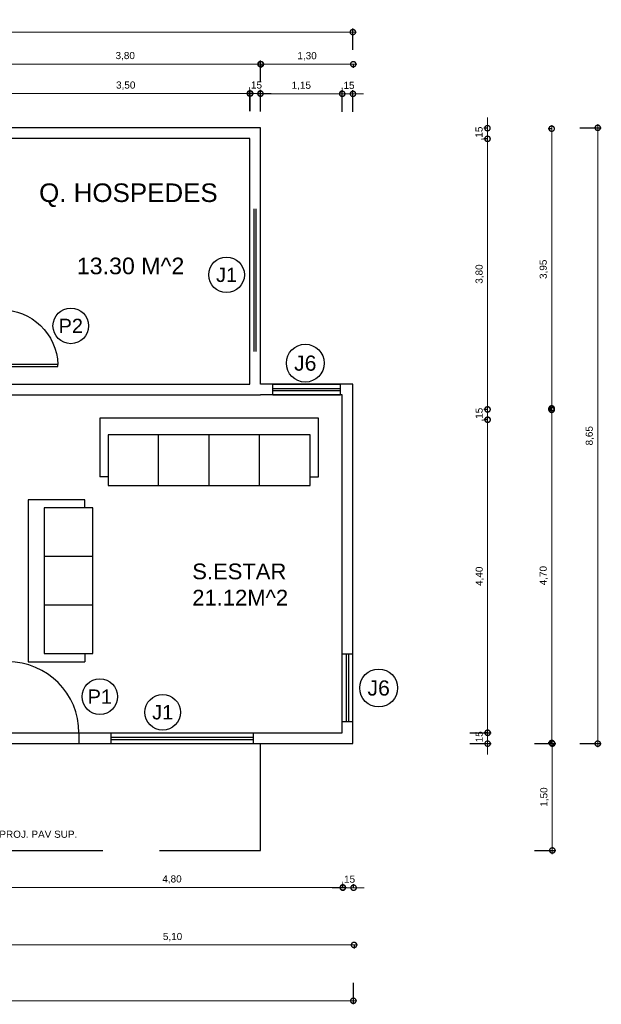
# Model space of a CAD drawing. Header units: metres. Extents: x 57.9 to 132.7, y 5.7 to 46.9.
# Tile 3 of 10: x 69.4 to 77.6, y 5.7 to 19.5. Entities that reach past the tile are written whole.
import ezdxf
from ezdxf.enums import TextEntityAlignment as Align

# ---------------------------------------------------------------- set-up
doc = ezdxf.new("R2010")
doc.units = ezdxf.units.M
doc.header["$LTSCALE"] = 0.25
doc.linetypes.add('HIDDEN', pattern=[9.525, 6.35, -3.175])
for name, color, linetype in [('ARQ_ALV CT', 5, 'Continuous'), ('ARQ_ALV VS', 2, 'Continuous'), ('ARQ_ESQ CT', 30, 'Continuous'), ('ARQ_MOB 01', 1, 'Continuous'), ('ARQ_PISO', 1, 'Continuous'), ('ARQ_PROJ INF', 1, 'HIDDEN'), ('ARQ_TXT 01', 1, 'Continuous'), ('ARQ_VIDRO CT', 91, 'Continuous'), ('ARQ_VISTA 025', 30, 'Continuous'), ('SIMB_02', 2, 'Continuous'), ('SIMB_TXT', 1, 'Continuous')]:
    doc.layers.add(name, color=color, linetype=linetype)
doc.layers.add('ARQ_CINZA 04', color=253, linetype='Continuous', lineweight=9)
doc.layers.add('ARQ_COTA_AZUL', color=5, linetype='Continuous', lineweight=20, true_color=0x0000ff)
doc.styles.add('Annot_2.0mm', font='arial.ttf', dxfattribs={"height": 2})
doc.styles.add('cota', font='arial.ttf')
doc.styles.add('SIMB', font='arial.ttf')
doc.dimstyles.new('Info 01 - annot', dxfattribs={"dimtxt": 2, "dimasz": 3, "dimexe": 1, "dimexo": 1, "dimgap": 1, "dimtad": 1, "dimzin": 4, "dimtxsty": 'cota', "dimblk": 'DOTSMALL', "dimcen": 2, "dimdle": 1, "dimclrd": 256, "dimclre": 256, "dimclrt": 1, "dimazin": 2, "dimtfac": 0.09, "dimtix": 1, "dimtmove": 2, "dimatfit": 2, "dimfxl": 5, "dimfxlon": 1, "dimtolj": 1, "dimtzin": 4, "dimlwd": -1, "dimarcsym": 1})

# ---------------------------------------------------------------- blocks, each defined once
blk = doc.blocks.new('COD_ESQ')
at = {"layer": 'SIMB_02'}
blk.add_circle((0, 0), 2.5, dxfattribs=at)
at = {"layer": 'SIMB_TXT', "style": 'SIMB'}
blk.add_attdef('CDESQ', text='', height=2, dxfattribs=at).set_placement((0, 0), align=Align.MIDDLE_CENTER)
blk = doc.blocks.new('porta 1 metro')
at = {"layer": 'ARQ_ALV CT'}
for p, q in [((0, 0), (0, -0.15)), ((1, 0), (1, -0.15))]:
    blk.add_line(p, q, dxfattribs=at)
at = {"layer": 'ARQ_ESQ CT'}
blk.add_lwpolyline([(0, 0), (0.03, 0), (0.03, 1), (0, 1)], close=True, dxfattribs=at)
at = {"layer": 'ARQ_PISO'}
for p, q in [((0, 0), (1, 0)), ((0, -0.15), (1, -0.15))]:
    blk.add_line(p, q, dxfattribs=at)
blk.add_arc((0, 0), 1, 0, 90, dxfattribs=at)
blk = doc.blocks.new('p2')
at = {"layer": 'ARQ_ALV CT'}
for p, q in [((0, 0.8), (0.15, 0.8)), ((0, 0), (0.15, 0))]:
    blk.add_line(p, q, dxfattribs=at)
at = {"layer": 'ARQ_PISO'}
for p, q in [((0, 0), (0, 0.8)), ((0.15, 0), (0.15, 0.8))]:
    blk.add_line(p, q, dxfattribs=at)
blk.add_arc((0, -0.001), 0.801, 90, 177.8106, dxfattribs=at)
at = {"layer": 'ARQ_VISTA 025'}
blk.add_lwpolyline([(0, 0), (-0.8, 0), (-0.8, 0.03), (0, 0.03)], close=True, dxfattribs=at)
blk = doc.blocks.new('p2 invertida')
at = {"layer": 'ARQ_PISO', "xscale": -1}
blk.add_blockref('p2', (6.801, 0.439), dxfattribs=at)
blk = doc.blocks.new('S3')
at = {"ltscale": 0.1}
for p, q in [((0, 0), (-2, 0)), ((0, -0.7), (0, 0)), ((-2, 0), (-2, -0.7)), ((-0.1, -0.2), (-1.9, -0.2)), ((-1.9, -0.2), (-1.9, -0.8)), ((-1.3, -0.8), (-1.3, -0.2)), ((-0.7, -0.8), (-0.7, -0.2)), ((-0.1, -0.8), (-0.1, -0.2)), ((-1.9, -0.7), (-2, -0.7)), ((-0.1, -0.7), (0, -0.7)), ((-1.9, -0.8), (-0.1, -0.8))]:
    blk.add_line(p, q, dxfattribs=at)
blk = doc.blocks.new('S4')
at = {"ltscale": 0.1}
for p, q in [((0, 0), (-2.6, 0)), ((0, -0.7), (0, 0)), ((-2.6, 0), (-2.6, -0.7)), ((-0.1, -0.2), (-2.5, -0.2)), ((-2.5, -0.2), (-2.5, -0.8)), ((-1.9, -0.8), (-1.9, -0.2)), ((-1.3, -0.8), (-1.3, -0.2)), ((-0.7, -0.8), (-0.7, -0.2)), ((-0.1, -0.8), (-0.1, -0.2)), ((-2.5, -0.7), (-2.6, -0.7)), ((-0.1, -0.7), (0, -0.7)), ((-2.5, -0.8), (-0.1, -0.8))]:
    blk.add_line(p, q, dxfattribs=at)
blk = doc.blocks.new('_DotSmall')
at = {"color": 0, "linetype": 'ByBlock', "const_width": 0.5}
blk.add_lwpolyline([(-0.0625, 0, 1), (0.0625, 0, 1)], format="xyb", close=True, dxfattribs=at)
blk = doc.blocks.new('*D36')
at = {"layer": 'ARQ_COTA_AZUL', "linetype": 'Continuous', "lineweight": -2, "transparency": 16777216}
for p, q in [((69.156, 18.244), (69.156, 18.544)), ((72.656, 18.244), (72.656, 18.544))]:
    blk.add_line(p, q, dxfattribs=at)
at = {"layer": 'ARQ_COTA_AZUL', "linetype": 'Continuous', "transparency": 16777216}
blk.add_line((69.106, 18.494), (72.706, 18.494), dxfattribs=at)
at = {"layer": 'ARQ_COTA_AZUL', "linetype": 'Continuous', "transparency": 16777216, "xscale": 0.15, "yscale": 0.15, "zscale": 0.15, "rotation": 180}
blk.add_blockref('_DotSmall', (69.156, 18.494), dxfattribs=at)
at = {"layer": 'ARQ_COTA_AZUL', "linetype": 'Continuous', "transparency": 16777216, "xscale": 0.15, "yscale": 0.15, "zscale": 0.15}
blk.add_blockref('_DotSmall', (72.656, 18.494), dxfattribs=at)
at = {"layer": 'ARQ_COTA_AZUL', "color": 1, "linetype": 'Continuous', "transparency": 16777216, "insert": (70.906, 18.604), "char_height": 0.1, "attachment_point": 5, "style": 'cota'}
blk.add_mtext('\\A1;3,50', dxfattribs=at)
blk = doc.blocks.new('*D37')
at = {"layer": 'ARQ_COTA_AZUL', "linetype": 'Continuous', "lineweight": -2, "transparency": 16777216}
for p, q in [((72.649, 18.244), (72.649, 18.544)), ((72.799, 18.244), (72.799, 18.544))]:
    blk.add_line(p, q, dxfattribs=at)
at = {"layer": 'ARQ_COTA_AZUL', "linetype": 'Continuous', "transparency": 16777216}
for p, q in [((72.649, 18.494), (72.499, 18.494)), ((72.649, 18.494), (72.799, 18.494)), ((72.799, 18.494), (72.949, 18.494))]:
    blk.add_line(p, q, dxfattribs=at)
at = {"layer": 'ARQ_COTA_AZUL', "linetype": 'Continuous', "transparency": 16777216, "xscale": 0.15, "yscale": 0.15, "zscale": 0.15}
blk.add_blockref('_DotSmall', (72.649, 18.494), dxfattribs=at)
at = {"layer": 'ARQ_COTA_AZUL', "linetype": 'Continuous', "transparency": 16777216, "xscale": 0.15, "yscale": 0.15, "zscale": 0.15, "rotation": 180}
blk.add_blockref('_DotSmall', (72.799, 18.494), dxfattribs=at)
at = {"layer": 'ARQ_COTA_AZUL', "color": 1, "linetype": 'Continuous', "transparency": 16777216, "insert": (72.724, 18.604), "char_height": 0.1, "attachment_point": 5, "style": 'cota'}
blk.add_mtext('\\A1;,15', dxfattribs=at)
blk = doc.blocks.new('*D38')
at = {"layer": 'ARQ_COTA_AZUL', "linetype": 'Continuous', "lineweight": -2, "transparency": 16777216}
for p, q in [((68.999, 18.657), (68.999, 18.957)), ((72.799, 18.657), (72.799, 18.957))]:
    blk.add_line(p, q, dxfattribs=at)
at = {"layer": 'ARQ_COTA_AZUL', "linetype": 'Continuous', "transparency": 16777216}
blk.add_line((68.949, 18.907), (72.849, 18.907), dxfattribs=at)
at = {"layer": 'ARQ_COTA_AZUL', "linetype": 'Continuous', "transparency": 16777216, "xscale": 0.15, "yscale": 0.15, "zscale": 0.15, "rotation": 180}
blk.add_blockref('_DotSmall', (68.999, 18.907), dxfattribs=at)
at = {"layer": 'ARQ_COTA_AZUL', "linetype": 'Continuous', "transparency": 16777216, "xscale": 0.15, "yscale": 0.15, "zscale": 0.15}
blk.add_blockref('_DotSmall', (72.799, 18.907), dxfattribs=at)
at = {"layer": 'ARQ_COTA_AZUL', "color": 1, "linetype": 'Continuous', "transparency": 16777216, "insert": (70.899, 19.018), "char_height": 0.1, "attachment_point": 5, "style": 'cota'}
blk.add_mtext('\\A1;3,80', dxfattribs=at)
blk = doc.blocks.new('*D39')
at = {"layer": 'ARQ_COTA_AZUL', "linetype": 'Continuous', "lineweight": -2, "transparency": 16777216}
for p, q in [((72.799, 18.241), (72.799, 18.541)), ((73.947, 18.241), (73.947, 18.541))]:
    blk.add_line(p, q, dxfattribs=at)
at = {"layer": 'ARQ_COTA_AZUL', "linetype": 'Continuous', "transparency": 16777216}
blk.add_line((72.749, 18.491), (73.997, 18.491), dxfattribs=at)
at = {"layer": 'ARQ_COTA_AZUL', "linetype": 'Continuous', "transparency": 16777216, "xscale": 0.15, "yscale": 0.15, "zscale": 0.15, "rotation": 180}
blk.add_blockref('_DotSmall', (72.799, 18.491), dxfattribs=at)
at = {"layer": 'ARQ_COTA_AZUL', "linetype": 'Continuous', "transparency": 16777216, "xscale": 0.15, "yscale": 0.15, "zscale": 0.15}
blk.add_blockref('_DotSmall', (73.947, 18.491), dxfattribs=at)
at = {"layer": 'ARQ_COTA_AZUL', "color": 1, "linetype": 'Continuous', "transparency": 16777216, "insert": (73.373, 18.601), "char_height": 0.1, "attachment_point": 5, "style": 'cota'}
blk.add_mtext('\\A1;1,15', dxfattribs=at)
blk = doc.blocks.new('*D40')
at = {"layer": 'ARQ_COTA_AZUL', "linetype": 'Continuous', "lineweight": -2, "transparency": 16777216}
for p, q in [((73.949, 18.239), (73.949, 18.539)), ((74.099, 18.239), (74.099, 18.539))]:
    blk.add_line(p, q, dxfattribs=at)
at = {"layer": 'ARQ_COTA_AZUL', "linetype": 'Continuous', "transparency": 16777216}
for p, q in [((73.949, 18.489), (73.799, 18.489)), ((73.949, 18.489), (74.099, 18.489)), ((74.099, 18.489), (74.249, 18.489))]:
    blk.add_line(p, q, dxfattribs=at)
at = {"layer": 'ARQ_COTA_AZUL', "linetype": 'Continuous', "transparency": 16777216, "xscale": 0.15, "yscale": 0.15, "zscale": 0.15}
blk.add_blockref('_DotSmall', (73.949, 18.489), dxfattribs=at)
at = {"layer": 'ARQ_COTA_AZUL', "linetype": 'Continuous', "transparency": 16777216, "xscale": 0.15, "yscale": 0.15, "zscale": 0.15, "rotation": 180}
blk.add_blockref('_DotSmall', (74.099, 18.489), dxfattribs=at)
at = {"layer": 'ARQ_COTA_AZUL', "color": 1, "linetype": 'Continuous', "transparency": 16777216, "insert": (74.024, 18.599), "char_height": 0.1, "attachment_point": 5, "style": 'cota'}
blk.add_mtext('\\A1;,15', dxfattribs=at)
blk = doc.blocks.new('*D41')
at = {"layer": 'ARQ_COTA_AZUL', "linetype": 'Continuous', "transparency": 16777216}
blk.add_line((72.756, 18.906), (74.153, 18.906), dxfattribs=at)
at = {"layer": 'ARQ_COTA_AZUL', "linetype": 'Continuous', "lineweight": -2, "transparency": 16777216}
for p, q in [((72.806, 18.906), (72.806, 18.856)), ((74.103, 18.906), (74.103, 18.856))]:
    blk.add_line(p, q, dxfattribs=at)
at = {"layer": 'ARQ_COTA_AZUL', "linetype": 'Continuous', "transparency": 16777216, "xscale": 0.15, "yscale": 0.15, "zscale": 0.15, "rotation": 180}
blk.add_blockref('_DotSmall', (72.806, 18.906), dxfattribs=at)
at = {"layer": 'ARQ_COTA_AZUL', "linetype": 'Continuous', "transparency": 16777216, "xscale": 0.15, "yscale": 0.15, "zscale": 0.15}
blk.add_blockref('_DotSmall', (74.103, 18.906), dxfattribs=at)
at = {"layer": 'ARQ_COTA_AZUL', "color": 1, "linetype": 'Continuous', "transparency": 16777216, "insert": (73.454, 19.016), "char_height": 0.1, "attachment_point": 5, "style": 'cota'}
blk.add_mtext('\\A1;1,30', dxfattribs=at)
blk = doc.blocks.new('*D42')
at = {"layer": 'ARQ_COTA_AZUL', "linetype": 'Continuous', "lineweight": -2, "transparency": 16777216}
for p, q in [((59.999, 19.107), (59.999, 19.407)), ((74.097, 19.107), (74.097, 19.407))]:
    blk.add_line(p, q, dxfattribs=at)
at = {"layer": 'ARQ_COTA_AZUL', "linetype": 'Continuous', "transparency": 16777216}
blk.add_line((74.147, 19.357), (59.949, 19.357), dxfattribs=at)
at = {"layer": 'ARQ_COTA_AZUL', "linetype": 'Continuous', "transparency": 16777216, "xscale": 0.15, "yscale": 0.15, "zscale": 0.15, "rotation": 180}
blk.add_blockref('_DotSmall', (59.999, 19.357), dxfattribs=at)
at = {"layer": 'ARQ_COTA_AZUL', "linetype": 'Continuous', "transparency": 16777216, "xscale": 0.15, "yscale": 0.15, "zscale": 0.15}
blk.add_blockref('_DotSmall', (74.097, 19.357), dxfattribs=at)
at = {"layer": 'ARQ_COTA_AZUL', "color": 1, "linetype": 'Continuous', "transparency": 16777216, "insert": (67.048, 19.467), "char_height": 0.1, "attachment_point": 5, "style": 'cota'}
blk.add_mtext('\\A1;14,10', dxfattribs=at)
blk = doc.blocks.new('*D64')
at = {"layer": 'ARQ_COTA_AZUL', "linetype": 'Continuous', "transparency": 16777216}
blk.add_line((69.106, 7.343), (74.006, 7.343), dxfattribs=at)
at = {"layer": 'ARQ_COTA_AZUL', "linetype": 'Continuous', "lineweight": -2, "transparency": 16777216}
for p, q in [((69.156, 7.343), (69.156, 7.393)), ((73.956, 7.343), (73.956, 7.393))]:
    blk.add_line(p, q, dxfattribs=at)
at = {"layer": 'ARQ_COTA_AZUL', "linetype": 'Continuous', "transparency": 16777216, "xscale": 0.15, "yscale": 0.15, "zscale": 0.15, "rotation": 180}
blk.add_blockref('_DotSmall', (69.156, 7.343), dxfattribs=at)
at = {"layer": 'ARQ_COTA_AZUL', "linetype": 'Continuous', "transparency": 16777216, "xscale": 0.15, "yscale": 0.15, "zscale": 0.15}
blk.add_blockref('_DotSmall', (73.956, 7.343), dxfattribs=at)
at = {"layer": 'ARQ_COTA_AZUL', "color": 1, "linetype": 'Continuous', "transparency": 16777216, "insert": (71.556, 7.453), "char_height": 0.1, "attachment_point": 5, "style": 'cota'}
blk.add_mtext('\\A1;4,80', dxfattribs=at)
blk = doc.blocks.new('*D65')
at = {"layer": 'ARQ_COTA_AZUL', "linetype": 'Continuous', "transparency": 16777216}
for p, q in [((73.956, 7.339), (73.806, 7.339)), ((73.956, 7.339), (74.108, 7.339)), ((74.108, 7.339), (74.258, 7.339))]:
    blk.add_line(p, q, dxfattribs=at)
at = {"layer": 'ARQ_COTA_AZUL', "linetype": 'Continuous', "lineweight": -2, "transparency": 16777216}
for p, q in [((73.956, 7.339), (73.956, 7.389)), ((74.108, 7.339), (74.108, 7.389))]:
    blk.add_line(p, q, dxfattribs=at)
at = {"layer": 'ARQ_COTA_AZUL', "linetype": 'Continuous', "transparency": 16777216, "xscale": 0.15, "yscale": 0.15, "zscale": 0.15}
blk.add_blockref('_DotSmall', (73.956, 7.339), dxfattribs=at)
at = {"layer": 'ARQ_COTA_AZUL', "linetype": 'Continuous', "transparency": 16777216, "xscale": 0.15, "yscale": 0.15, "zscale": 0.15, "rotation": 180}
blk.add_blockref('_DotSmall', (74.108, 7.339), dxfattribs=at)
at = {"layer": 'ARQ_COTA_AZUL', "color": 1, "linetype": 'Continuous', "transparency": 16777216, "insert": (74.032, 7.449), "char_height": 0.1, "attachment_point": 5, "style": 'cota'}
blk.add_mtext('\\A1;,15', dxfattribs=at)
blk = doc.blocks.new('*D69')
at = {"layer": 'ARQ_COTA_AZUL', "linetype": 'Continuous', "transparency": 16777216}
blk.add_line((68.964, 6.535), (74.164, 6.535), dxfattribs=at)
at = {"layer": 'ARQ_COTA_AZUL', "linetype": 'Continuous', "lineweight": -2, "transparency": 16777216}
for p, q in [((69.014, 6.535), (69.014, 6.485)), ((74.114, 6.535), (74.114, 6.485))]:
    blk.add_line(p, q, dxfattribs=at)
at = {"layer": 'ARQ_COTA_AZUL', "linetype": 'Continuous', "transparency": 16777216, "xscale": 0.15, "yscale": 0.15, "zscale": 0.15, "rotation": 180}
blk.add_blockref('_DotSmall', (69.014, 6.535), dxfattribs=at)
at = {"layer": 'ARQ_COTA_AZUL', "linetype": 'Continuous', "transparency": 16777216, "xscale": 0.15, "yscale": 0.15, "zscale": 0.15}
blk.add_blockref('_DotSmall', (74.114, 6.535), dxfattribs=at)
at = {"layer": 'ARQ_COTA_AZUL', "color": 1, "linetype": 'Continuous', "transparency": 16777216, "insert": (71.564, 6.645), "char_height": 0.1, "attachment_point": 5, "style": 'cota'}
blk.add_mtext('\\A1;5,10', dxfattribs=at)
blk = doc.blocks.new('*D70')
at = {"layer": 'ARQ_COTA_AZUL', "linetype": 'Continuous', "lineweight": -2, "transparency": 16777216}
for p, q in [((60.008, 6.001), (60.008, 5.701)), ((74.104, 6.001), (74.104, 5.701))]:
    blk.add_line(p, q, dxfattribs=at)
at = {"layer": 'ARQ_COTA_AZUL', "linetype": 'Continuous', "transparency": 16777216}
blk.add_line((59.958, 5.751), (74.154, 5.751), dxfattribs=at)
at = {"layer": 'ARQ_COTA_AZUL', "linetype": 'Continuous', "transparency": 16777216, "xscale": 0.15, "yscale": 0.15, "zscale": 0.15, "rotation": 180}
blk.add_blockref('_DotSmall', (60.008, 5.751), dxfattribs=at)
at = {"layer": 'ARQ_COTA_AZUL', "linetype": 'Continuous', "transparency": 16777216, "xscale": 0.15, "yscale": 0.15, "zscale": 0.15}
blk.add_blockref('_DotSmall', (74.104, 5.751), dxfattribs=at)
at = {"layer": 'ARQ_COTA_AZUL', "color": 1, "linetype": 'Continuous', "transparency": 16777216, "insert": (67.056, 5.861), "char_height": 0.1, "attachment_point": 5, "style": 'cota'}
blk.add_mtext('\\A1;14,10', dxfattribs=at)
blk = doc.blocks.new('*D71')
at = {"layer": 'ARQ_COTA_AZUL', "linetype": 'Continuous', "transparency": 16777216}
blk.add_line((76.9, 7.812), (76.9, 9.412), dxfattribs=at)
at = {"layer": 'ARQ_COTA_AZUL', "linetype": 'Continuous', "lineweight": -2, "transparency": 16777216}
for p, q in [((76.65, 9.362), (76.95, 9.362)), ((76.65, 7.862), (76.95, 7.862))]:
    blk.add_line(p, q, dxfattribs=at)
at = {"layer": 'ARQ_COTA_AZUL', "linetype": 'Continuous', "transparency": 16777216, "xscale": 0.15, "yscale": 0.15, "zscale": 0.15}
for p, rotation in [((76.9, 9.362), 90), ((76.9, 7.862), 270)]:
    blk.add_blockref('_DotSmall', p, dxfattribs=dict(at, rotation=rotation))
at = {"layer": 'ARQ_COTA_AZUL', "color": 1, "linetype": 'Continuous', "transparency": 16777216, "insert": (76.79, 8.612), "char_height": 0.1, "attachment_point": 5, "rotation": 90, "style": 'cota'}
blk.add_mtext('\\A1;1,50', dxfattribs=at)
blk = doc.blocks.new('*D72')
at = {"layer": 'ARQ_COTA_AZUL', "linetype": 'Continuous', "transparency": 16777216}
for p, q in [((75.991, 9.516), (75.991, 9.666)), ((75.991, 9.362), (75.991, 9.516)), ((75.991, 9.362), (75.991, 9.212))]:
    blk.add_line(p, q, dxfattribs=at)
at = {"layer": 'ARQ_COTA_AZUL', "linetype": 'Continuous', "lineweight": -2, "transparency": 16777216}
for p, q in [((75.741, 9.516), (76.041, 9.516)), ((75.741, 9.362), (76.041, 9.362))]:
    blk.add_line(p, q, dxfattribs=at)
at = {"layer": 'ARQ_COTA_AZUL', "linetype": 'Continuous', "transparency": 16777216, "xscale": 0.15, "yscale": 0.15, "zscale": 0.15}
for p, rotation in [((75.991, 9.516), 270), ((75.991, 9.362), 90)]:
    blk.add_blockref('_DotSmall', p, dxfattribs=dict(at, rotation=rotation))
at = {"layer": 'ARQ_COTA_AZUL', "color": 1, "linetype": 'Continuous', "transparency": 16777216, "insert": (75.881, 9.439), "char_height": 0.1, "attachment_point": 5, "rotation": 90, "style": 'cota'}
blk.add_mtext('\\A1;,15', dxfattribs=at)
blk = doc.blocks.new('*D73')
at = {"layer": 'ARQ_COTA_AZUL', "linetype": 'Continuous', "lineweight": -2, "transparency": 16777216}
for p, q in [((75.991, 13.913), (75.941, 13.913)), ((75.991, 9.513), (75.941, 9.513))]:
    blk.add_line(p, q, dxfattribs=at)
at = {"layer": 'ARQ_COTA_AZUL', "linetype": 'Continuous', "transparency": 16777216}
blk.add_line((75.991, 9.463), (75.991, 13.963), dxfattribs=at)
at = {"layer": 'ARQ_COTA_AZUL', "linetype": 'Continuous', "transparency": 16777216, "xscale": 0.15, "yscale": 0.15, "zscale": 0.15}
for p, rotation in [((75.991, 13.913), 90), ((75.991, 9.513), 270)]:
    blk.add_blockref('_DotSmall', p, dxfattribs=dict(at, rotation=rotation))
at = {"layer": 'ARQ_COTA_AZUL', "color": 1, "linetype": 'Continuous', "transparency": 16777216, "insert": (75.881, 11.713), "char_height": 0.1, "attachment_point": 5, "rotation": 90, "style": 'cota'}
blk.add_mtext('\\A1;4,40', dxfattribs=at)
blk = doc.blocks.new('*D74')
at = {"layer": 'ARQ_COTA_AZUL', "linetype": 'Continuous', "transparency": 16777216}
for p, q in [((75.99, 14.056), (75.99, 14.206)), ((75.99, 13.911), (75.99, 14.056)), ((75.99, 13.911), (75.99, 13.761))]:
    blk.add_line(p, q, dxfattribs=at)
at = {"layer": 'ARQ_COTA_AZUL', "linetype": 'Continuous', "lineweight": -2, "transparency": 16777216}
for p, q in [((75.99, 14.056), (75.94, 14.056)), ((75.99, 13.911), (75.94, 13.911))]:
    blk.add_line(p, q, dxfattribs=at)
at = {"layer": 'ARQ_COTA_AZUL', "linetype": 'Continuous', "transparency": 16777216, "xscale": 0.15, "yscale": 0.15, "zscale": 0.15}
for p, rotation in [((75.99, 14.056), 270), ((75.99, 13.911), 90)]:
    blk.add_blockref('_DotSmall', p, dxfattribs=dict(at, rotation=rotation))
at = {"layer": 'ARQ_COTA_AZUL', "color": 1, "linetype": 'Continuous', "transparency": 16777216, "insert": (75.88, 13.983), "char_height": 0.1, "attachment_point": 5, "rotation": 90, "style": 'cota'}
blk.add_mtext('\\A1;,15', dxfattribs=at)
blk = doc.blocks.new('*D75')
at = {"layer": 'ARQ_COTA_AZUL', "linetype": 'Continuous', "lineweight": -2, "transparency": 16777216}
for p, q in [((75.99, 17.858), (75.94, 17.858)), ((75.99, 14.058), (75.94, 14.058))]:
    blk.add_line(p, q, dxfattribs=at)
at = {"layer": 'ARQ_COTA_AZUL', "linetype": 'Continuous', "transparency": 16777216}
blk.add_line((75.99, 14.008), (75.99, 17.908), dxfattribs=at)
at = {"layer": 'ARQ_COTA_AZUL', "linetype": 'Continuous', "transparency": 16777216, "xscale": 0.15, "yscale": 0.15, "zscale": 0.15}
for p, rotation in [((75.99, 17.858), 90), ((75.99, 14.058), 270)]:
    blk.add_blockref('_DotSmall', p, dxfattribs=dict(at, rotation=rotation))
at = {"layer": 'ARQ_COTA_AZUL', "color": 1, "linetype": 'Continuous', "transparency": 16777216, "insert": (75.88, 15.958), "char_height": 0.1, "attachment_point": 5, "rotation": 90, "style": 'cota'}
blk.add_mtext('\\A1;3,80', dxfattribs=at)
blk = doc.blocks.new('*D76')
at = {"layer": 'ARQ_COTA_AZUL', "linetype": 'Continuous', "transparency": 16777216}
for p, q in [((75.989, 18.007), (75.989, 18.157)), ((75.989, 17.857), (75.989, 18.007)), ((75.989, 17.857), (75.989, 17.707))]:
    blk.add_line(p, q, dxfattribs=at)
at = {"layer": 'ARQ_COTA_AZUL', "linetype": 'Continuous', "lineweight": -2, "transparency": 16777216}
for p, q in [((75.989, 18.007), (75.939, 18.007)), ((75.989, 17.857), (75.939, 17.857))]:
    blk.add_line(p, q, dxfattribs=at)
at = {"layer": 'ARQ_COTA_AZUL', "linetype": 'Continuous', "transparency": 16777216, "xscale": 0.15, "yscale": 0.15, "zscale": 0.15}
for p, rotation in [((75.989, 18.007), 270), ((75.989, 17.857), 90)]:
    blk.add_blockref('_DotSmall', p, dxfattribs=dict(at, rotation=rotation))
at = {"layer": 'ARQ_COTA_AZUL', "color": 1, "linetype": 'Continuous', "transparency": 16777216, "insert": (75.879, 17.932), "char_height": 0.1, "attachment_point": 5, "rotation": 90, "style": 'cota'}
blk.add_mtext('\\A1;,15', dxfattribs=at)
blk = doc.blocks.new('*D77')
at = {"layer": 'ARQ_COTA_AZUL', "linetype": 'Continuous', "transparency": 16777216}
blk.add_line((76.891, 9.322), (76.891, 14.122), dxfattribs=at)
at = {"layer": 'ARQ_COTA_AZUL', "linetype": 'Continuous', "lineweight": -2, "transparency": 16777216}
for p, q in [((76.891, 14.072), (76.841, 14.072)), ((76.891, 9.372), (76.841, 9.372))]:
    blk.add_line(p, q, dxfattribs=at)
at = {"layer": 'ARQ_COTA_AZUL', "linetype": 'Continuous', "transparency": 16777216, "xscale": 0.15, "yscale": 0.15, "zscale": 0.15}
for p, rotation in [((76.891, 14.072), 90), ((76.891, 9.372), 270)]:
    blk.add_blockref('_DotSmall', p, dxfattribs=dict(at, rotation=rotation))
at = {"layer": 'ARQ_COTA_AZUL', "color": 1, "linetype": 'Continuous', "transparency": 16777216, "insert": (76.781, 11.722), "char_height": 0.1, "attachment_point": 5, "rotation": 90, "style": 'cota'}
blk.add_mtext('\\A1;4,70', dxfattribs=at)
blk = doc.blocks.new('*D78')
at = {"layer": 'ARQ_COTA_AZUL', "linetype": 'Continuous', "lineweight": -2, "transparency": 16777216}
for p, q in [((76.891, 18), (76.841, 18)), ((76.891, 14.05), (76.841, 14.05))]:
    blk.add_line(p, q, dxfattribs=at)
at = {"layer": 'ARQ_COTA_AZUL', "linetype": 'Continuous', "transparency": 16777216}
blk.add_line((76.891, 14), (76.891, 18.05), dxfattribs=at)
at = {"layer": 'ARQ_COTA_AZUL', "linetype": 'Continuous', "transparency": 16777216, "xscale": 0.15, "yscale": 0.15, "zscale": 0.15}
for p, rotation in [((76.891, 18), 90), ((76.891, 14.05), 270)]:
    blk.add_blockref('_DotSmall', p, dxfattribs=dict(at, rotation=rotation))
at = {"layer": 'ARQ_COTA_AZUL', "color": 1, "linetype": 'Continuous', "transparency": 16777216, "insert": (76.781, 16.025), "char_height": 0.1, "attachment_point": 5, "rotation": 90, "style": 'cota'}
blk.add_mtext('\\A1;3,95', dxfattribs=at)
blk = doc.blocks.new('*D79')
at = {"layer": 'ARQ_COTA_AZUL', "linetype": 'Continuous', "lineweight": -2, "transparency": 16777216}
for p, q in [((77.288, 18.012), (77.588, 18.012)), ((77.288, 9.362), (77.588, 9.362))]:
    blk.add_line(p, q, dxfattribs=at)
at = {"layer": 'ARQ_COTA_AZUL', "linetype": 'Continuous', "transparency": 16777216}
blk.add_line((77.538, 9.312), (77.538, 18.062), dxfattribs=at)
at = {"layer": 'ARQ_COTA_AZUL', "linetype": 'Continuous', "transparency": 16777216, "xscale": 0.15, "yscale": 0.15, "zscale": 0.15}
for p, rotation in [((77.538, 18.012), 90), ((77.538, 9.362), 270)]:
    blk.add_blockref('_DotSmall', p, dxfattribs=dict(at, rotation=rotation))
at = {"layer": 'ARQ_COTA_AZUL', "color": 1, "linetype": 'Continuous', "transparency": 16777216, "insert": (77.428, 13.687), "char_height": 0.1, "attachment_point": 5, "rotation": 90, "style": 'cota'}
blk.add_mtext('\\A1;8,65', dxfattribs=at)

msp = doc.modelspace()

# ---------------------------------------------------------------- linework, layer by layer
at = {"layer": 'ARQ_ALV CT'}
for p, q in [((72.649, 18.012), (69.149, 18.012)), ((72.799, 18.012), (72.649, 18.012)), ((72.799, 14.412), (72.799, 18.012)), ((72.799, 17.862), (72.799, 18.012)), ((72.649, 17.862), (69.149, 17.862)), ((72.649, 14.412), (72.649, 17.862)), ((69.149, 14.412), (72.649, 14.412)), ((72.949, 14.412), (72.799, 14.412)), ((73.949, 14.412), (72.949, 14.412)), ((74.099, 14.412), (73.949, 14.412)), ((73.949, 14.412), (73.949, 14.412)), ((74.099, 9.512), (74.099, 14.412)), ((74.099, 14.262), (74.099, 14.412)), ((69.149, 14.262), (72.649, 14.262)), ((72.649, 14.262), (72.799, 14.262)), ((72.949, 14.262), (72.799, 14.262)), ((73.949, 14.262), (72.949, 14.262)), ((73.949, 9.512), (73.949, 14.262)), ((70.249, 9.512), (70.699, 9.512)), ((70.699, 9.512), (70.699, 9.362)), ((72.699, 9.512), (72.699, 9.362)), ((72.699, 9.512), (73.949, 9.512)), ((74.099, 9.362), (74.099, 9.512)), ((70.249, 9.362), (70.699, 9.362)), ((72.699, 9.362), (73.949, 9.362)), ((73.949, 9.362), (74.099, 9.362))]:
    msp.add_line(p, q, dxfattribs=at)
at = {"layer": 'ARQ_ALV VS'}
for p, q in [((72.649, 14.872), (72.649, 16.872)), ((72.799, 14.872), (72.799, 16.872)), ((70.699, 9.512), (72.699, 9.512)), ((70.699, 9.362), (72.699, 9.362))]:
    msp.add_line(p, q, dxfattribs=at)
at = {"layer": 'ARQ_ESQ CT'}
for p, q in [((72.709, 14.872), (72.709, 16.872)), ((72.739, 14.872), (72.739, 16.872)), ((70.699, 9.452), (72.699, 9.452)), ((70.699, 9.422), (72.699, 9.422))]:
    msp.add_line(p, q, dxfattribs=at)
at = {"layer": 'ARQ_PISO'}
for p, q in [((72.974, 14.412), (73.924, 14.412)), ((72.974, 14.262), (72.974, 14.412)), ((73.924, 14.262), (73.924, 14.412)), ((72.974, 14.262), (73.924, 14.262)), ((73.949, 9.667), (73.949, 10.617)), ((74.099, 10.617), (73.949, 10.617)), ((74.099, 9.667), (74.099, 10.617)), ((74.099, 9.667), (73.949, 9.667))]:
    msp.add_line(p, q, dxfattribs=at)
at = {"layer": 'ARQ_PROJ INF', "linetype": 'HIDDEN'}
for p, q in [((72.799, 7.862), (72.798, 9.362)), ((68.999, 7.862), (72.799, 7.862))]:
    msp.add_line(p, q, dxfattribs=at)
at = {"layer": 'ARQ_VIDRO CT'}
for p, q in [((72.974, 14.352), (73.924, 14.352)), ((72.974, 14.322), (73.924, 14.322)), ((74.009, 9.667), (74.009, 10.617)), ((74.039, 9.667), (74.039, 10.617))]:
    msp.add_line(p, q, dxfattribs=at)

# ---------------------------------------------------------------- block references
at = {"layer": 'ARQ_CINZA 04', "linetype": 'Continuous', "xscale": 0.1063981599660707, "yscale": 0.1063981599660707, "zscale": 0.1063981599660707}
for p in [(73.429, 14.707), (74.46, 10.144)]:
    msp.add_blockref('COD_ESQ', p, dxfattribs=at).add_auto_attribs({'CDESQ': 'J6'})
at = {"layer": 'ARQ_MOB 01', "xscale": 1.181907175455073, "yscale": 1.181907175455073, "zscale": 0.002363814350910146}
msp.add_blockref('S4', (73.614, 13.935), dxfattribs=at)
at = {"layer": 'ARQ_MOB 01', "xscale": 1.138133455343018, "yscale": 1.138133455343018, "zscale": 1.138133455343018, "rotation": 90}
msp.add_blockref('S3', (69.533, 12.789), dxfattribs=at)
at = {"layer": 'ARQ_PISO', "xscale": 0.1, "yscale": 0.1, "zscale": 0.1}
for p, values in [((72.323, 15.947), {'CDESQ': 'J1'}), ((70.134, 15.23), {'CDESQ': 'P2'}), ((70.542, 10.023), {'CDESQ': 'P1'}), ((71.425, 9.803), {'CDESQ': 'J1'})]:
    msp.add_blockref('COD_ESQ', p, dxfattribs=at).add_auto_attribs(values)
at = {"layer": 'ARQ_PISO'}
for name, p in [('p2 invertida', (62.352, 14.219)), ('porta 1 metro', (69.249, 9.512))]:
    msp.add_blockref(name, p, dxfattribs=at)

# ---------------------------------------------------------------- texts
at = {"layer": 'ARQ_TXT 01', "linetype": 'Continuous', "attachment_point": 1, "style": 'Annot_2.0mm'}
for s, insert, char_height, width in [('Q. HOSPEDES', (69.689, 17.231), 0.26073, 3.12071), ('13.30 M^ 2', (70.219, 16.189), 0.2331, 1.56628), ('S.ESTAR\\P21.12M^ 2', (71.841, 11.892), 0.2211, 2.51497), ('PROJ. PAV SUP.', (69.131, 8.14), 0.1, 1.09757)]:
    msp.add_mtext(s, dxfattribs=dict(at, insert=insert, char_height=char_height, width=width))

# ---------------------------------------------------------------- dimensions: what is measured, and where the dimension line sits
at = {"layer": 'ARQ_COTA_AZUL', "linetype": 'Continuous'}
for base, p1, p2, picture, middle in [((59.999, 19.357), (74.097, 18.906), (59.999, 18.903), '*D42', (67.048, 19.467)), ((72.799, 18.907), (68.999, 18.012), (72.799, 18.012), '*D38', (70.899, 19.018)), ((74.103, 18.906), (72.806, 18.907), (74.103, 18.907), '*D41', (73.454, 19.016)), ((72.656, 18.494), (69.156, 17.996), (72.656, 17.996), '*D36', (70.906, 18.604)), ((72.799, 18.494), (72.649, 18.012), (72.799, 18.012), '*D37', (72.724, 18.604)), ((73.947, 18.491), (72.799, 14.412), (73.947, 14.412), '*D39', (73.373, 18.601)), ((74.099, 18.489), (73.949, 14.262), (74.099, 14.262), '*D40', (74.024, 18.599)), ((73.956, 7.343), (69.156, 7.343), (73.956, 7.343), '*D64', (71.556, 7.453)), ((74.108, 7.339), (73.956, 7.334), (74.108, 7.334), '*D65', (74.032, 7.449)), ((74.114, 6.535), (69.014, 6.537), (74.114, 6.537), '*D69', (71.564, 6.645)), ((74.104, 5.751), (60.008, 6.487), (74.104, 6.487), '*D70', (67.056, 5.861))]:
    dim = msp.add_linear_dim(base=base, p1=p1, p2=p2, dimstyle='Info 01 - annot', dxfattribs=at)
    dim.commit()
    dim.dimension.update_dxf_attribs({"geometry": picture, "text_midpoint": middle})
for base, p1, p2, picture, middle in [((75.989, 18.007), (75.99, 17.857), (75.99, 18.007), '*D76', (75.879, 17.932)), ((76.891, 18), (76.891, 14.05), (76.891, 18), '*D78', (76.781, 16.025)), ((77.538, 18.012), (76.9, 9.362), (76.9, 18.012), '*D79', (77.428, 13.687)), ((75.99, 17.858), (75.99, 14.058), (75.99, 17.858), '*D75', (75.88, 15.958)), ((75.9899, 14.0561), (75.9899, 13.9109), (75.9899, 14.0561), '*D74', (75.8798, 13.9835)), ((76.891, 14.072), (76.9, 9.372), (76.9, 14.072), '*D77', (76.781, 11.722)), ((75.991, 13.913), (75.991, 9.513), (75.991, 13.913), '*D73', (75.881, 11.713)), ((75.991, 9.516), (74.099, 9.362), (74.099, 9.516), '*D72', (75.881, 9.439)), ((76.9, 9.362), (72.799, 7.862), (72.798, 9.362), '*D71', (76.79, 8.612))]:
    dim = msp.add_linear_dim(base=base, p1=p1, p2=p2, angle=90, dimstyle='Info 01 - annot', dxfattribs=at)
    dim.commit()
    dim.dimension.update_dxf_attribs({"geometry": picture, "text_midpoint": middle})

doc.saveas('drawing.dxf')
